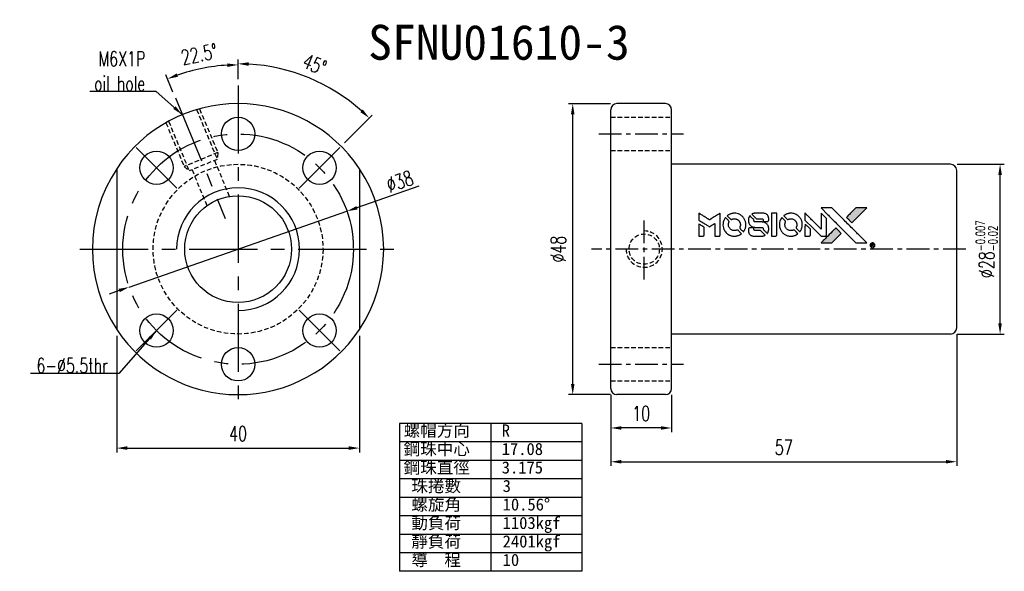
# Model space of a CAD drawing. Extents: x 590 to 752, y 21 to 112.
import ezdxf
from ezdxf.enums import TextEntityAlignment as Align

# ---------------------------------------------------------------- set-up
doc = ezdxf.new("R2010")
doc.units = 0
doc.header["$LTSCALE"] = 3
doc.header["$MEASUREMENT"] = 0
doc.header["$PDMODE"] = 1
doc.linetypes.add('CENTER', pattern=[2, 1.25, -0.25, 0.25, -0.25])
doc.linetypes.add('HIDDEN', pattern=[0.375, 0.25, -0.125])
doc.layers.get('0').update_dxf_attribs({"linetype": 'CONTINUOUS'})
doc.layers.get('DEFPOINTS').update_dxf_attribs({"linetype": 'CONTINUOUS'})
for name, color, linetype in [('CHA', 2, 'CONTINUOUS'), ('CL', 1, 'CENTER'), ('DIM', 4, 'CONTINUOUS'), ('HID', 2, 'HIDDEN'), ('OUT', 3, 'CONTINUOUS')]:
    doc.layers.add(name, color=color, linetype=linetype)
doc.styles.add('DIM-7', font='SIMPLEX.shx', dxfattribs={"width": 0.7, "bigfont": 'chineset.shx'})
doc.styles.add('T', font='kaiu.ttf')
doc.dimstyles.new('CNS', dxfattribs={"dimtxt": 3.5, "dimasz": 2.5, "dimexe": 1, "dimexo": 1.5, "dimgap": 0.09, "dimtad": 0, "dimdsep": 46, "dimtxsty": 'DIM-7', "dimcen": 0.09, "dimclrd": 1, "dimclre": 1, "dimclrt": 4, "dimadec": 0, "dimazin": 0, "dimtfac": 1, "dimtix": 1, "dimtmove": 2, "dimatfit": 3, "dimfxl": 1, "dimtvp": 0.971429, "dimtolj": 1, "dimarcsym": 0})

# ---------------------------------------------------------------- blocks, each defined once
blk = doc.blocks.new('*D1')
at = {"layer": 'DEFPOINTS', "color": 0, "transparency": 16777216}
for p in [(643.44, 80.39, 0.07), (607.55, 67.89, 0.33)]:
    blk.add_point(p, dxfattribs=at)
at = {"layer": 'DIM', "color": 0, "lineweight": -2, "transparency": 16777216}
for p, q in [((655.31, 84.52), (645.09, 80.96)), ((607.55, 67.89), (643.44, 80.39)), ((605.9, 67.32), (604.25, 66.74))]:
    blk.add_line(p, q, dxfattribs=at)
at = {"layer": 'DIM', "color": 0, "transparency": 16777216}
for points in [[(645, 81.24), (645.19, 80.69), (643.44, 80.39)], [(605.8, 67.59), (606, 67.04), (607.55, 67.89)]]:
    blk.add_solid(points, dxfattribs=at)
at = {"layer": 'DIM', "color": 0, "transparency": 16777216, "insert": (652.15, 85.31), "char_height": 2.45, "attachment_point": 5, "rotation": 19.1952, "style": 'DIM-7'}
blk.add_mtext('\\A1;∅38', dxfattribs=at)
blk = doc.blocks.new('*D2')
at = {"layer": 'DEFPOINTS', "color": 0, "transparency": 16777216}
for p in [(742.94, 88.14, 0.2), (751.09, 88.14), (742.94, 60.14, 0.2)]:
    blk.add_point(p, dxfattribs=at)
at = {"layer": 'DIM', "color": 0, "lineweight": -2, "transparency": 16777216}
for p, q in [((743.99, 88.14), (751.79, 88.14)), ((751.09, 61.89), (751.09, 86.39)), ((743.99, 60.14), (751.79, 60.14))]:
    blk.add_line(p, q, dxfattribs=at)
at = {"layer": 'DIM', "color": 0, "transparency": 16777216}
for points in [[(750.79, 86.39), (751.38, 86.39), (751.09, 88.14)], [(750.79, 61.89), (751.38, 61.89), (751.09, 60.14)]]:
    blk.add_solid(points, dxfattribs=at)
at = {"layer": 'DIM', "color": 0, "transparency": 16777216, "insert": (748.88, 74.14), "char_height": 2.45, "attachment_point": 5, "rotation": 90, "style": 'DIM-7'}
blk.add_mtext('\\A1;%%c28{\\H1.47;\\S-0.007^ -0.02;}', dxfattribs=at)
blk = doc.blocks.new('*D3')
at = {"layer": 'DEFPOINTS', "color": 0, "transparency": 16777216}
for p in [(625.5, 101.14, 0.2), (640.78, 100.62), (642.29, 90.94, 0.2), (635.57, 84.22, 0.2), (625.5, 45.14, 0.2)]:
    blk.add_point(p, dxfattribs=at)
at = {"layer": 'DIM', "color": 0, "lineweight": -2, "transparency": 16777216}
for p, q in [((625.5, 102.19), (625.5, 105.42)), ((643.03, 91.68), (647.61, 96.26))]:
    blk.add_line(p, q, dxfattribs=at)
blk.add_arc((625.5, 74.14), 30.58, 48.2795, 86.7205, dxfattribs=at)
at = {"layer": 'DIM', "color": 0, "transparency": 16777216}
for points in [[(627.24, 104.38), (627.25, 104.96), (625.5, 104.72)], [(646.05, 97.18), (645.65, 96.75), (647.12, 95.76)]]:
    blk.add_solid(points, dxfattribs=at)
at = {"layer": 'DIM', "color": 0, "transparency": 16777216, "insert": (638.11, 104.59), "char_height": 2.45, "attachment_point": 5, "rotation": 337.5, "style": 'DIM-7'}
blk.add_mtext('\\A1;45°', dxfattribs=at)
blk = doc.blocks.new('*D4')
at = {"layer": 'DEFPOINTS', "color": 0, "transparency": 16777216}
for p in [(621.53, 104.28), (625.5, 101.14, 0.2), (615.16, 99.09, 0.2), (623.39, 79.22, 0.2), (625.5, 45.14, 0.2)]:
    blk.add_point(p, dxfattribs=at)
at = {"layer": 'DIM', "color": 0, "lineweight": -2, "transparency": 16777216}
for p, q in [((625.5, 102.19), (625.5, 105.24)), ((614.76, 100.06), (613.59, 102.88))]:
    blk.add_line(p, q, dxfattribs=at)
blk.add_arc((625.5, 74.14), 30.4, 93.2985, 109.2015, dxfattribs=at)
at = {"layer": 'DIM', "color": 0, "transparency": 16777216}
for points in [[(623.74, 104.78), (623.75, 104.2), (625.5, 104.54)], [(615.6, 102.58), (615.39, 103.13), (613.86, 102.23)]]:
    blk.add_solid(points, dxfattribs=at)
at = {"layer": 'DIM', "color": 0, "transparency": 16777216, "insert": (619.1, 106.29), "char_height": 2.45, "attachment_point": 5, "rotation": 11.25, "style": 'DIM-7'}
blk.add_mtext('\\A1;22.5°', dxfattribs=at)
blk = doc.blocks.new('*D5')
at = {"layer": 'DEFPOINTS', "color": 0, "transparency": 16777216}
for p in [(680.65, 98.14), (687.94, 98.14, 0.2), (687.94, 50.14, 0.2)]:
    blk.add_point(p, dxfattribs=at)
at = {"layer": 'DIM', "color": 0, "lineweight": -2, "transparency": 16777216}
for p, q in [((686.89, 98.14), (679.95, 98.14)), ((680.65, 51.89), (680.65, 96.39)), ((686.89, 50.14), (679.95, 50.14))]:
    blk.add_line(p, q, dxfattribs=at)
at = {"layer": 'DIM', "color": 0, "transparency": 16777216}
for points in [[(680.36, 96.39), (680.95, 96.39), (680.65, 98.14)], [(680.36, 51.89), (680.95, 51.89), (680.65, 50.14)]]:
    blk.add_solid(points, dxfattribs=at)
at = {"layer": 'DIM', "color": 0, "transparency": 16777216, "insert": (678.27, 74.14), "char_height": 2.45, "attachment_point": 5, "rotation": 90, "style": 'DIM-7'}
blk.add_mtext('\\A1;%%C48', dxfattribs=at)
blk = doc.blocks.new('*D6')
at = {"layer": 'DEFPOINTS', "color": 0, "transparency": 16777216}
for p in [(686.94, 51.14, 0.2), (696.94, 51.14, 0.2), (686.94, 44.64)]:
    blk.add_point(p, dxfattribs=at)
at = {"layer": 'DIM', "color": 0, "lineweight": -2, "transparency": 16777216}
for p, q in [((686.94, 50.09), (686.94, 43.94)), ((696.94, 50.09), (696.94, 43.94)), ((695.19, 44.64), (688.69, 44.64))]:
    blk.add_line(p, q, dxfattribs=at)
at = {"layer": 'DIM', "color": 0, "transparency": 16777216}
for points in [[(688.69, 44.93), (688.69, 44.35), (686.94, 44.64)], [(695.19, 44.93), (695.19, 44.35), (696.94, 44.64)]]:
    blk.add_solid(points, dxfattribs=at)
at = {"layer": 'DIM', "color": 0, "transparency": 16777216, "insert": (691.94, 47.02), "char_height": 2.45, "attachment_point": 5, "style": 'DIM-7'}
blk.add_mtext('\\A1;10', dxfattribs=at)
blk = doc.blocks.new('*D7')
at = {"layer": 'DEFPOINTS', "color": 0, "transparency": 16777216}
for p in [(743.94, 61.14, 0.2), (686.94, 51.14, 0.2), (743.94, 39.07)]:
    blk.add_point(p, dxfattribs=at)
at = {"layer": 'DIM', "color": 0, "lineweight": -2, "transparency": 16777216}
for p, q in [((743.94, 60.09), (743.94, 38.37)), ((686.94, 50.09), (686.94, 38.37)), ((688.69, 39.07), (742.19, 39.07))]:
    blk.add_line(p, q, dxfattribs=at)
at = {"layer": 'DIM', "color": 0, "transparency": 16777216}
for points in [[(688.69, 39.37), (688.69, 38.78), (686.94, 39.07)], [(742.19, 39.37), (742.19, 38.78), (743.94, 39.07)]]:
    blk.add_solid(points, dxfattribs=at)
at = {"layer": 'DIM', "color": 0, "transparency": 16777216, "insert": (715.44, 41.45), "char_height": 2.45, "attachment_point": 5, "style": 'DIM-7'}
blk.add_mtext('\\A1;57', dxfattribs=at)
blk = doc.blocks.new('*D8')
at = {"layer": 'DEFPOINTS', "color": 0, "transparency": 16777216}
for p in [(605.5, 60.88, 0.2), (645.5, 60.88, 0.2), (645.5, 41.32)]:
    blk.add_point(p, dxfattribs=at)
at = {"layer": 'DIM', "color": 0, "lineweight": -2, "transparency": 16777216}
for p, q in [((605.5, 59.83), (605.5, 40.62)), ((645.5, 59.83), (645.5, 40.62)), ((607.25, 41.32), (643.75, 41.32))]:
    blk.add_line(p, q, dxfattribs=at)
at = {"layer": 'DIM', "color": 0, "transparency": 16777216}
for points in [[(607.25, 41.62), (607.25, 41.03), (605.5, 41.32)], [(643.75, 41.62), (643.75, 41.03), (645.5, 41.32)]]:
    blk.add_solid(points, dxfattribs=at)
at = {"layer": 'DIM', "color": 0, "transparency": 16777216, "insert": (625.5, 43.7), "char_height": 2.45, "attachment_point": 5, "style": 'DIM-7'}
blk.add_mtext('\\A1;40', dxfattribs=at)

msp = doc.modelspace()

# ---------------------------------------------------------------- hatches: boundary and pattern name
at = {"linetype": 'Continuous'}
h = msp.add_hatch(color=0, dxfattribs=at)
h.dxf.hatch_style = 1
h.paths.add_polyline_path([(729.112, 80.938), (728.218, 80.938), (727.323, 80.937), (726.552, 80.161, 0.000288), (726.257, 79.863, 0.000479), (726.008, 79.612, 0.000013), (725.783, 79.384, 0.197177), (725.782, 79.38, 0.1112764), (725.782, 79.378, 0.0015954), (726.055, 79.103, 0.0005055), (726.225, 78.932), (726.668, 78.489), (727.89, 79.714)])
h.paths.add_polyline_path([(724.14, 75.965), (724.923, 76.749), (724.479, 77.193, 0.000476), (724.308, 77.363, 0.0015067), (724.032, 77.637, 0.2256647), (724.028, 77.637, 0.0011115), (723.654, 77.264, 0.0003511), (723.423, 77.032, 0.000108), (722.443, 76.049, 0.0006916), (721.948, 75.55, 0.0000771), (721.607, 75.205, 0.1975269), (721.602, 75.193, 0.2961744), (721.605, 75.187, 0.0041949), (722.043, 75.183, 0.0005293), (722.48, 75.182), (723.357, 75.182)])

# ---------------------------------------------------------------- linework, layer by layer
at = {"color": 0}
for points in [[(701.423, 79.504), (701.423, 78.934), (701.579, 78.839, -0.000297), (701.675, 78.78, -0.000037), (701.884, 78.653, -0.000043), (702.131, 78.501, -0.000036), (702.396, 78.339, 0.000044), (702.654, 78.18, 0.000063), (702.884, 78.039, 0.000035), (703.078, 77.92, 0.0009), (703.131, 77.888), (703.207, 77.842), (703.307, 77.903, 0.001175), (703.365, 77.939, 0.000208), (703.473, 78.006, 0.000225), (703.599, 78.085, 0.000203), (703.73, 78.166, -0.000711), (703.855, 78.244, -0.001119), (703.962, 78.31, -0.000263), (704.056, 78.368, -0.04589), (704.067, 78.373, -0.519312), (704.076, 78.367, -0.001914), (704.079, 78.214, -0.003124), (704.08, 77.962, -0.000285), (704.081, 77.335), (704.081, 76.291), (704.445, 76.291, 0.001727), (704.706, 76.292, 0.025279), (704.798, 76.297, 0.073886), (704.851, 76.311, 0.07426), (704.898, 76.34, 0.03264), (704.911, 76.352, 0.01784), (704.924, 76.367, 0.017712), (704.936, 76.384, 0.026854), (704.946, 76.4), (704.965, 76.436), (704.967, 78.257), (704.97, 80.077), (704.95, 80.064, -0.004595), (704.936, 80.055, -0.00016), (704.88, 80.021, -0.000298), (704.815, 79.98, -0.000208), (704.741, 79.934, 0.000986), (704.524, 79.799, 0.00025), (704.172, 79.579, 0.000268), (703.797, 79.344, 0.000436), (703.479, 79.145, -0.002932), (703.375, 79.079, -0.004718), (703.284, 79.025, -0.001113), (703.205, 78.979, -0.227179), (703.197, 78.978, -0.045982), (703.188, 78.983, -0.000145), (703.081, 79.048, -0.000825), (702.961, 79.122, -0.000517), (702.821, 79.209, 0.000056), (702.34, 79.508, 0.000289), (702.074, 79.673, 0.000481), (701.876, 79.796, 0.000418), (701.667, 79.924), (701.423, 80.074)], [(707.104, 80.057, 0.024131), (706.942, 80.032, 0.022344), (706.779, 79.991, 0.021883), (706.617, 79.934, 0.020884), (706.458, 79.863, 0.010669), (706.368, 79.816, 0.010389), (706.279, 79.765, 0.010913), (706.199, 79.714, 0.022227), (706.14, 79.67), (706.118, 79.653), (706.404, 79.371, 0.002452), (706.516, 79.263, 0.003628), (706.615, 79.168, 0.001662), (706.7, 79.089, 0.070159), (706.721, 79.075, 0.047671), (706.737, 79.069, 0.018624), (706.76, 79.063, 0.017921), (706.787, 79.059, 0.018804), (706.813, 79.056, 0.018255), (706.849, 79.055, 0.041312), (706.876, 79.058, 0.037164), (706.904, 79.066, 0.012342), (706.943, 79.08, -0.015101), (707.039, 79.116, -0.035998), (707.112, 79.134, -0.033244), (707.191, 79.143, -0.011249), (707.306, 79.146, -0.004059), (707.4, 79.145, -0.019693), (707.453, 79.142, -0.027943), (707.497, 79.135, -0.014411), (707.55, 79.122, -0.033089), (707.678, 79.079, -0.033887), (707.798, 79.019, -0.034021), (707.908, 78.943, -0.033942), (708.008, 78.853, -0.02816), (708.096, 78.751, -0.035032), (708.166, 78.645, -0.035269), (708.219, 78.532, -0.029196), (708.261, 78.405, -0.037862), (708.288, 78.259, -0.043657), (708.29, 78.117, -0.043064), (708.268, 77.976, -0.035184), (708.221, 77.83, 0.033699), (708.198, 77.76, 0.052815), (708.189, 77.698, 0.059167), (708.194, 77.641, 0.058972), (708.212, 77.587, 0.059208), (708.238, 77.544, 0.021125), (708.285, 77.491, 0.008691), (708.371, 77.402, 0.000851), (708.584, 77.193, 0.001873), (708.693, 77.087, 0.013884), (708.747, 77.038, 0.022355), (708.779, 77.012, 0.341453), (708.793, 77.012, 0.073011), (708.82, 77.042, 0.004587), (708.885, 77.142, 0.00748), (708.949, 77.246, 0.016837), (708.994, 77.327, 0.028606), (709.08, 77.524, 0.031352), (709.141, 77.724, 0.031004), (709.176, 77.931, 0.0268), (709.188, 78.152, 0.026698), (709.175, 78.386, 0.03002), (709.138, 78.609, 0.030357), (709.075, 78.823, 0.028554), (708.985, 79.032, 0.062944), (708.726, 79.421, 0.062206), (708.378, 79.734, 0.062448), (707.964, 79.951, 0.064355), (707.514, 80.057, 0.017377), (707.424, 80.063, 0.008369), (707.308, 80.065, 0.008367), (707.193, 80.063, 0.01757)], [(709.807, 79.572, 0.023289), (709.749, 79.482, 0.026845), (709.703, 79.391, 0.026047), (709.666, 79.293, 0.019751), (709.635, 79.183, 0.013249), (709.622, 79.121, 0.025169), (709.616, 79.07, 0.016532), (709.613, 79.006, 0.002937), (709.612, 78.887, 0.003317), (709.612, 78.781, 0.011808), (709.615, 78.713, 0.01777), (709.62, 78.662, 0.021476), (709.628, 78.614, 0.04325), (709.69, 78.414, 0.045753), (709.786, 78.231, 0.04649), (709.911, 78.072, 0.047672), (710.062, 77.94, 0.025315), (710.127, 77.898, 0.015208), (710.209, 77.854, 0.01512), (710.293, 77.815, 0.022488), (710.37, 77.787, 0.027857), (710.489, 77.756, 0.034138), (710.603, 77.741, 0.014286), (710.776, 77.735, 0.00124), (711.218, 77.734, -0.00103), (711.489, 77.734, -0.002552), (711.688, 77.732, -0.001594), (711.839, 77.729, -0.047676), (711.877, 77.725, -0.085307), (711.943, 77.698, -0.097789), (711.992, 77.652, -0.085947), (712.025, 77.586, -0.051339), (712.041, 77.499, 0.014634), (712.045, 77.469, 0.015028), (712.05, 77.439, 0.014927), (712.056, 77.414, 0.059415), (712.061, 77.4, 0.070595), (712.085, 77.368, 0.00028), (712.397, 77.052, 0.000111), (712.718, 76.728, 0.200239), (712.731, 76.722, 0.268906), (712.74, 76.727, 0.001866), (712.784, 76.805, 0.007532), (712.825, 76.881, 0.017818), (712.853, 76.938, 0.013256), (712.878, 77.001, 0.011636), (712.902, 77.069, 0.011528), (712.922, 77.138, 0.012303), (712.939, 77.207, 0.0423), (712.953, 77.314, 0.013657), (712.957, 77.474, 0.013857), (712.951, 77.636, 0.037428), (712.935, 77.749, 0.014927), (712.916, 77.825, 0.0122), (712.892, 77.905, 0.012518), (712.865, 77.979, 0.023062), (712.839, 78.038, 0.065961), (712.695, 78.251, 0.06055), (712.497, 78.425, 0.059676), (712.26, 78.55, 0.060497), (712.001, 78.614, 0.025683), (711.946, 78.618, 0.001528), (711.778, 78.621, 0.002124), (711.566, 78.622, 0.001173), (711.308, 78.623, -0.000809), (710.855, 78.624, -0.017164), (710.72, 78.629, -0.063931), (710.65, 78.643, -0.108429), (710.599, 78.674, -0.052941), (710.569, 78.708, -0.063675), (710.55, 78.746, -0.050562), (710.538, 78.794, -0.020337), (710.531, 78.861, 0.009897), (710.528, 78.902, 0.016482), (710.523, 78.936, 0.019019), (710.518, 78.963, 0.06043), (710.511, 78.981, 0.076267), (710.482, 79.02, 0.00054), (710.186, 79.313, 0.000307), (709.883, 79.611, 0.142594), (709.859, 79.625, 0.232419), (709.852, 79.623, 0.022995), (709.839, 79.611, 0.024627), (709.823, 79.593, 0.015407)], [(710.632, 80.06, 0.018538), (710.576, 80.053, 0.010695), (710.508, 80.04, 0.01068), (710.44, 80.024, 0.017678), (710.384, 80.008, 0.013849), (710.32, 79.985, 0.011814), (710.255, 79.957, 0.004513), (710.194, 79.929, 0.290035), (710.188, 79.919, 0.196418), (710.19, 79.914, 0.000124), (710.298, 79.804, 0.001477), (710.42, 79.681, 0.000898), (710.564, 79.536), (710.94, 79.16), (711.411, 79.158, -0.001471), (711.767, 79.155, -0.028714), (711.877, 79.148, -0.097073), (711.938, 79.127, -0.084199), (711.991, 79.085, -0.042698), (712.016, 79.051, -0.053912), (712.032, 79.016, -0.051004), (712.042, 78.976, -0.032967), (712.045, 78.929, 0.00807), (712.045, 78.905, 0.003023), (712.046, 78.871, 0.002994), (712.048, 78.835, 0.003629), (712.05, 78.8), (712.056, 78.72), (712.417, 78.72, 0.001618), (712.589, 78.72, 0.005206), (712.703, 78.722, 0.00535), (712.783, 78.725, 0.060675), (712.814, 78.731, 0.048484), (712.831, 78.738, 0.02389), (712.851, 78.75, 0.022812), (712.872, 78.765, 0.02462), (712.891, 78.781, 0.061781), (712.927, 78.827, 0.080179), (712.948, 78.876, 0.048561), (712.957, 78.946, 0.010021), (712.96, 79.071, 0.016602), (712.954, 79.239, 0.031409), (712.937, 79.374, 0.036474), (712.905, 79.49, 0.03439), (712.856, 79.604, 0.065928), (712.732, 79.782, 0.069066), (712.567, 79.919, 0.065697), (712.364, 80.011, 0.051559), (712.127, 80.057, 0.020904), (711.999, 80.063, 0.000451), (711.377, 80.065, 0.000419), (710.751, 80.065, 0.022759)], [(713.393, 78.181), (713.396, 76.295), (713.765, 76.295), (714.135, 76.295), (714.179, 76.318, 0.071429), (714.216, 76.344, 0.054799), (714.247, 76.381, 0.053585), (714.271, 76.426, 0.060698), (714.283, 76.472, 0.033975), (714.288, 76.55, 0.000112), (714.289, 77.509, 0.000726), (714.287, 78.447, 0.001084), (714.283, 79.268), (714.277, 80.066), (713.834, 80.066), (713.391, 80.066)], [(716.401, 80.056, 0.023681), (716.245, 80.032, 0.022402), (716.088, 79.993, 0.021929), (715.932, 79.94, 0.020503), (715.778, 79.871, 0.013745), (715.691, 79.825, 0.009767), (715.595, 79.769, 0.009658), (715.508, 79.713, 0.027804), (715.451, 79.67), (715.429, 79.652), (715.706, 79.375, 0.002053), (715.84, 79.242, 0.006738), (715.93, 79.155, 0.007826), (715.994, 79.098, 0.063909), (716.026, 79.076, 0.061532), (716.076, 79.058, 0.068674), (716.126, 79.054, 0.052072), (716.187, 79.064, 0.019648), (716.268, 79.09, -0.018366), (716.368, 79.121, -0.0288), (716.456, 79.14, -0.029061), (716.544, 79.149, -0.019155), (716.647, 79.148, -0.053809), (716.869, 79.116, -0.058833), (717.071, 79.037, -0.058566), (717.25, 78.913, -0.052525), (717.404, 78.746, -0.044733), (717.49, 78.605, -0.040573), (717.553, 78.446, -0.041123), (717.589, 78.281, -0.04951), (717.595, 78.122, -0.017369), (717.587, 78.048, -0.024255), (717.575, 77.982, -0.023787), (717.556, 77.917, -0.015798), (717.529, 77.844, 0.010631), (717.511, 77.798, 0.033653), (717.502, 77.767, 0.037806), (717.498, 77.736, 0.016307), (717.497, 77.695, 0.068179), (717.508, 77.615, 0.095747), (717.54, 77.55, 0.033418), (717.616, 77.465, 0.002133), (717.855, 77.231, 0.001452), (717.99, 77.1, 0.012393), (718.053, 77.043, 0.020479), (718.09, 77.013, 0.344362), (718.105, 77.013, 0.074287), (718.134, 77.046, 0.005454), (718.199, 77.148, 0.008391), (718.264, 77.255, 0.017097), (718.31, 77.342, 0.027375), (718.387, 77.521, 0.02835), (718.442, 77.705, 0.027723), (718.477, 77.898, 0.023913), (718.493, 78.104, 0.027047), (718.486, 78.351, 0.031685), (718.453, 78.582, 0.032425), (718.392, 78.803, 0.031013), (718.301, 79.017, 0.037914), (718.15, 79.271, 0.040153), (717.966, 79.494, 0.039834), (717.746, 79.687, 0.036173), (717.492, 79.848, 0.040752), (717.243, 79.958, 0.035885), (716.968, 80.031, 0.035491), (716.683, 80.064, 0.037615)], [(718.935, 79.512), (718.935, 78.94), (720.262, 77.616), (721.588, 76.291), (721.958, 76.293, 0.0008), (722.196, 76.295, 0.010795), (722.282, 76.298, 0.030495), (722.33, 76.303, 0.080372), (722.363, 76.314, 0.03816), (722.394, 76.335, 0.041799), (722.421, 76.359, 0.042486), (722.444, 76.387, 0.042078), (722.461, 76.419, 0.099276), (722.471, 76.464, 0.003302), (722.474, 76.648, 0.002586), (722.475, 76.97, 0.000204), (722.474, 77.827), (722.471, 79.199), (722.03, 79.639), (721.588, 80.079), (721.584, 78.76), (721.58, 77.441), (720.282, 78.746, 0.000253), (719.782, 79.247, 0.000412), (719.358, 79.672, 0.000041), (718.978, 80.052, 0.041338), (718.959, 80.068), (718.935, 80.085)], [(722.654, 79.862, -0.000056), (723.189, 79.325, -0.000021), (723.94, 78.573, -0.000021), (724.758, 77.753, -0.000025), (725.525, 76.984), (727.322, 75.182), (728.212, 75.184), (729.103, 75.187), (727.902, 76.396, 0.000274), (727.325, 76.976, 0.000123), (726.565, 77.739, 0.000121), (725.762, 78.545, 0.000165), (725.037, 79.271), (723.373, 80.937), (722.476, 80.937), (721.58, 80.937)], [(726.552, 80.161, 0.000288), (726.257, 79.863, 0.000479), (726.008, 79.612, 0.000013), (725.783, 79.384, 0.197177), (725.782, 79.38, 0.197497), (725.783, 79.377, 0.00004), (725.912, 79.247, 0.000836), (726.055, 79.102, 0.000505), (726.225, 78.932), (726.668, 78.489), (727.89, 79.714), (729.112, 80.938), (728.218, 80.938), (727.323, 80.937)], [(701.423, 77.294), (701.423, 76.291), (701.788, 76.291, 0.000842), (702.021, 76.291, 0.010591), (702.109, 76.294, 0.028995), (702.158, 76.299, 0.069543), (702.193, 76.31, 0.051063), (702.225, 76.329, 0.039932), (702.256, 76.356, 0.039414), (702.282, 76.388, 0.045845), (702.302, 76.422, 0.094811), (702.311, 76.457, 0.007124), (702.314, 76.556, 0.004713), (702.316, 76.724, 0.000534), (702.316, 77.105), (702.315, 77.756), (702.223, 77.812, 0.000828), (701.955, 77.978, 0.000879), (701.692, 78.139, 0.000048), (701.435, 78.295, 0.137596), (701.427, 78.297, 0.413028), (701.425, 78.296, 0.000016), (701.424, 78.003, 0.000623), (701.423, 77.679, 0.000374)], [(705.773, 79.29, 0.064158), (705.54, 78.852, 0.06356), (705.424, 78.369, 0.064004), (705.434, 77.875, 0.066747), (705.569, 77.407, 0.04321), (705.729, 77.114, 0.044737), (705.935, 76.857, 0.044901), (706.183, 76.641, 0.044184), (706.467, 76.472, 0.026293), (706.683, 76.381, 0.033344), (706.891, 76.322, 0.033227), (707.105, 76.291, 0.025815), (707.341, 76.285, 0.023119), (707.567, 76.301, 0.031044), (707.768, 76.338, 0.031337), (707.962, 76.399, 0.024258), (708.165, 76.488, 0.015622), (708.236, 76.527, 0.008495), (708.32, 76.578, 0.008415), (708.401, 76.63, 0.020814), (708.458, 76.672), (708.484, 76.693), (708.213, 76.967, 0.002843), (708.009, 77.17, 0.033917), (707.925, 77.243, 0.087906), (707.862, 77.275, 0.073302), (707.788, 77.285, 0.022047), (707.752, 77.284, 0.026465), (707.719, 77.279, 0.022233), (707.681, 77.27, 0.009985), (707.633, 77.255, -0.039011), (707.458, 77.211, -0.044398), (707.286, 77.198, -0.045096), (707.117, 77.215, -0.04265), (706.95, 77.262, -0.071154), (706.714, 77.392, -0.068827), (706.522, 77.584, -0.068713), (706.388, 77.821, -0.070507), (706.325, 78.083, -0.028605), (706.321, 78.196, -0.031418), (706.33, 78.304, -0.031044), (706.353, 78.412, -0.02668), (706.389, 78.522, 0.038913), (706.409, 78.587, 0.043732), (706.418, 78.652, 0.047754), (706.415, 78.711, 0.075756), (706.4, 78.759, 0.07294), (706.383, 78.785, 0.003456), (706.314, 78.859, 0.005023), (706.224, 78.954, 0.002422), (706.106, 79.074, 0.000819), (705.999, 79.181, 0.001349), (705.908, 79.271, 0.0001), (705.827, 79.352, 0.205335), (705.823, 79.353, 0.219821), (705.821, 79.352, 0.002494), (705.807, 79.335, 0.007089), (705.791, 79.314, 0.004494)], [(715.078, 79.286, 0.018008), (715.025, 79.205, 0.009842), (714.965, 79.101, 0.009807), (714.908, 78.994, 0.015716), (714.865, 78.9, 0.048467), (714.759, 78.563, 0.045841), (714.717, 78.205, 0.046006), (714.741, 77.847, 0.049638), (714.831, 77.508, 0.064819), (715.064, 77.068, 0.06695), (715.399, 76.708, 0.066691), (715.82, 76.448, 0.063505), (716.301, 76.303, 0.03135), (716.424, 76.29, 0.010439), (716.605, 76.286, 0.010391), (716.786, 76.29, 0.032408), (716.907, 76.303, 0.015696), (717.049, 76.332, 0.018095), (717.183, 76.369, 0.018551), (717.31, 76.415, 0.018352), (717.435, 76.47, 0.015568), (717.517, 76.513, 0.009832), (717.61, 76.569, 0.009795), (717.697, 76.625, 0.023727), (717.758, 76.671), (717.783, 76.691), (717.512, 76.966, 0.001528), (717.358, 77.122, 0.010022), (717.28, 77.197, 0.019586), (717.229, 77.241, 0.061865), (717.19, 77.264, 0.055054), (717.132, 77.283, 0.061607), (717.074, 77.287, 0.048725), (717.005, 77.278, 0.020221), (716.916, 77.252, -0.017722), (716.819, 77.224, -0.02685), (716.733, 77.207, -0.02759), (716.648, 77.199, -0.020233), (716.553, 77.2, -0.04793), (716.372, 77.226, -0.048386), (716.199, 77.287, -0.047866), (716.04, 77.38, -0.044964), (715.898, 77.504, -0.04333), (715.778, 77.651, -0.050921), (715.694, 77.81, -0.051473), (715.643, 77.981, -0.0459), (715.626, 78.165, -0.019014), (715.63, 78.255, -0.024114), (715.64, 78.336, -0.025081), (715.658, 78.414, -0.023892), (715.683, 78.491, 0.008624), (715.705, 78.552, 0.026486), (715.717, 78.594, 0.035074), (715.723, 78.63, 0.02756), (715.724, 78.669, 0.087163), (715.712, 78.733, 0.073291), (715.678, 78.792, 0.028074), (715.604, 78.877, 0.002594), (715.407, 79.076), (715.127, 79.356)], [(718.935, 77.29), (718.935, 76.291), (719.308, 76.293), (719.68, 76.295), (719.723, 76.322, 0.03146), (719.743, 76.336, 0.026444), (719.762, 76.353, 0.026444), (719.779, 76.372, 0.031457), (719.793, 76.392), (719.82, 76.435), (719.822, 76.93), (719.824, 77.424), (719.387, 77.856, 0.000745), (719.218, 78.022, 0.001228), (719.076, 78.162, 0.000087), (718.947, 78.287, 0.195134), (718.942, 78.289, 0.412117), (718.939, 78.286, 0.000048), (718.937, 77.995, 0.00109), (718.936, 77.673, 0.000653)], [(709.757, 77.62, 0.065483), (709.713, 77.599, 0.053271), (709.674, 77.565, 0.052018), (709.641, 77.524, 0.0556), (709.619, 77.477, 0.036839), (709.611, 77.446, 0.026922), (709.606, 77.412, 0.016905), (709.604, 77.363, 0.004317), (709.603, 77.285, 0.016369), (709.609, 77.123, 0.029936), (709.627, 76.991, 0.03418), (709.657, 76.875, 0.031327), (709.704, 76.761, 0.046935), (709.789, 76.621, 0.054053), (709.895, 76.506, 0.053701), (710.024, 76.416, 0.045364), (710.176, 76.35, 0.032479), (710.311, 76.315, 0.03386), (710.447, 76.298, 0.013578), (710.662, 76.292, 0.001155), (711.213, 76.293, 0.000413), (711.687, 76.296, 0.005008), (711.869, 76.299, 0.013199), (711.972, 76.304, 0.033956), (712.046, 76.315, 0.013909), (712.122, 76.334, 0.010864), (712.204, 76.359, 0.010938), (712.278, 76.385, 0.028702), (712.33, 76.408), (712.369, 76.427), (711.989, 76.813), (711.609, 77.198), (711.165, 77.198, -0.001504), (710.975, 77.198, -0.00328), (710.829, 77.2, -0.001901), (710.715, 77.203, -0.061333), (710.688, 77.207, -0.063621), (710.649, 77.223, -0.048633), (710.612, 77.25, -0.046769), (710.579, 77.284, -0.047961), (710.554, 77.324, -0.02678), (710.539, 77.358, -0.050957), (710.531, 77.387, -0.029398), (710.527, 77.425, -0.00401), (710.524, 77.506), (710.52, 77.637), (710.163, 77.637, 0.001061), (709.949, 77.637, 0.009147), (709.854, 77.634, 0.020721), (709.797, 77.63, 0.051619)], [(723.423, 77.032, 0.000108), (722.443, 76.049, 0.000692), (721.948, 75.55, 0.000077), (721.607, 75.205, 0.197527), (721.602, 75.193, 0.410182), (721.607, 75.187, 0.000493), (721.79, 75.184, 0.002424), (722.043, 75.183, 0.000529), (722.479, 75.182), (723.357, 75.182), (724.14, 75.965), (724.923, 76.749), (724.479, 77.193, 0.000476), (724.308, 77.363, 0.000789), (724.164, 77.507, 0.000035), (724.033, 77.636, 0.19758), (724.03, 77.637, 0.198396), (724.027, 77.636, 0.000019), (723.85, 77.46, 0.000582), (723.654, 77.264, 0.000351)], [(729.964, 75.151, 0.082374), (729.849, 75.099, 0.083404), (729.758, 75.012, 0.082663), (729.699, 74.9, 0.07897), (729.679, 74.773, 0.084941), (729.703, 74.631, 0.08953), (729.773, 74.508, 0.090743), (729.88, 74.418, 0.090193), (730.013, 74.372, 0.10067), (730.163, 74.379, 0.099454), (730.299, 74.444, 0.097736), (730.402, 74.558, 0.09365), (730.455, 74.704, 0.07584), (730.456, 74.816, 0.068415), (730.425, 74.928, 0.068328), (730.364, 75.027, 0.075277), (730.281, 75.102, 0.059367), (730.21, 75.138, 0.048986), (730.129, 75.159, 0.048519), (730.044, 75.163, 0.055347)], [(729.909, 74.764), (729.909, 74.54), (729.935, 74.54), (729.961, 74.54), (729.963, 74.634), (729.966, 74.729), (730.021, 74.732), (730.076, 74.734), (730.114, 74.674, -0.003356), (730.13, 74.649, -0.002757), (730.147, 74.621, -0.002784), (730.162, 74.596, -0.007382), (730.173, 74.577, 0.019487), (730.186, 74.556, 0.098302), (730.196, 74.546, 0.116932), (730.208, 74.541, 0.032798), (730.228, 74.54), (730.262, 74.54), (730.238, 74.582, 0.005748), (730.226, 74.602, 0.002522), (730.21, 74.628, 0.002495), (730.192, 74.656, 0.00334), (730.176, 74.681), (730.139, 74.738), (730.169, 74.754, 0.066516), (730.199, 74.774, 0.085926), (730.219, 74.801, 0.082934), (730.23, 74.833, 0.05747), (730.232, 74.872, 0.023576), (730.229, 74.895, 0.043538), (730.224, 74.913, 0.050891), (730.217, 74.928, 0.049897), (730.207, 74.941, 0.067884), (730.178, 74.966, 0.077412), (730.145, 74.98, 0.049266), (730.097, 74.987, 0.012208), (730.019, 74.989), (729.909, 74.989)], [(730.15, 74.918, -0.120545), (730.166, 74.897, -0.09136), (730.173, 74.868, -0.087576), (730.17, 74.837, -0.098026), (730.156, 74.811, -0.079907), (730.143, 74.8, -0.087697), (730.128, 74.793, -0.041371), (730.103, 74.79, -0.005557), (730.05, 74.788), (729.962, 74.785), (729.962, 74.86), (729.962, 74.936), (730.044, 74.936, -0.007471), (730.09, 74.935, -0.035301), (730.116, 74.933, -0.060486), (730.134, 74.927, -0.063546)]]:
    msp.add_lwpolyline(points, format="xyb", close=True, dxfattribs=at)
at = {"layer": 'CL', "color": 0, "ltscale": 3}
for p, q in [((625.496, 101.142, 0.2), (625.496, 47.142, 0.2)), ((615.163, 99.086, 0.2), (623.394, 79.216, 0.2)), ((608.702, 90.935, 0.2), (615.419, 84.218, 0.2)), ((642.29, 90.935, 0.2), (635.572, 84.218, 0.2)), ((599.424, 74.142, 0.2), (652.595, 74.142, 0.2)), ((615.419, 64.065, 0.2), (608.702, 57.348, 0.2)), ((635.572, 64.065, 0.2), (642.29, 57.348, 0.2))]:
    msp.add_line(p, q, dxfattribs=at)
at = {"layer": 'CL', "color": 0}
for p, q in [((684.936, 93.142, 0.2), (698.936, 93.142, 0.2)), ((692.436, 69.142, 0.2), (692.436, 79.142, 0.2)), ((745.438, 74.142, 0.2), (683.738, 74.142, 0.2)), ((684.936, 55.142, 0.2), (698.936, 55.142, 0.2))]:
    msp.add_line(p, q, dxfattribs=at)
at = {"layer": 'CL', "color": 0, "ltscale": 3}
msp.add_circle((625.496, 74.142, 0.2), 19, dxfattribs=at)
at = {"layer": 'DIM', "color": 0}
for p, q in [((682.181, 45.393), (652.083, 45.393)), ((652.083, 45.393), (652.083, 20.993)), ((667.132, 45.393), (667.132, 20.993)), ((682.181, 45.393), (682.181, 20.993)), ((682.181, 42.343), (652.083, 42.343)), ((682.181, 39.293), (652.083, 39.293)), ((682.181, 36.243), (652.083, 36.243)), ((682.181, 33.193), (652.083, 33.193)), ((682.181, 30.143), (652.083, 30.143)), ((682.181, 27.093), (652.083, 27.093)), ((682.181, 24.043), (652.083, 24.043)), ((682.181, 20.993), (652.083, 20.993))]:
    msp.add_line(p, q, dxfattribs=at)
for radius, start, end in [(24, 146.44269, 213.55731), (24, 326.44269, 33.55731), (10.125, 270, 180)]:
    msp.add_arc((625.496, 74.142, 0.2), radius, start, end, dxfattribs=at)
at = {"layer": 'HID', "color": 0}
for p, q in [((618.671, 97.151, 0.2), (622.065, 88.956, 0.2)), ((619.155, 97.289, 0.2), (622.144, 90.072, 0.2)), ((686.936, 95.892, 0.2), (696.936, 95.892, 0.2)), ((613.612, 94.993, 0.2), (616.601, 87.776, 0.2)), ((614.052, 95.237, 0.2), (617.446, 87.043, 0.2)), ((622.144, 90.072, 0.2), (616.601, 87.776, 0.2)), ((622.144, 90.072, 0.2), (622.065, 88.956, 0.2)), ((686.936, 90.392, 0.2), (696.936, 90.392, 0.2)), ((616.601, 87.776, 0.2), (617.446, 87.043, 0.2)), ((622.065, 88.956, 0.2), (617.446, 87.043, 0.2)), ((621.603, 88.765, 0.2), (624.115, 82.702, 0.2)), ((617.908, 87.234, 0.2), (620.419, 81.171, 0.2)), ((686.936, 57.892, 0.2), (696.936, 57.892, 0.2)), ((686.936, 52.392, 0.2), (696.936, 52.392, 0.2))]:
    msp.add_line(p, q, dxfattribs=at)
for centre, radius in [((625.496, 74.142, 0.2), 14), ((692.436, 74.142, 0.2), 2.5)]:
    msp.add_circle(centre, radius, dxfattribs=at)
msp.add_arc((692.436, 74.142, 0.2), 3, 180, 90, dxfattribs=at)
at = {"layer": 'OUT', "color": 0}
for p, q in [((695.936, 98.142, 0.2), (687.936, 98.142, 0.2)), ((686.936, 51.142, 0.2), (686.936, 97.142, 0.2)), ((696.936, 51.142, 0.2), (696.936, 97.142, 0.2)), ((696.936, 57.142, 0.2), (696.936, 91.142, 0.2)), ((742.936, 88.142, 0.2), (696.936, 88.142, 0.2)), ((605.496, 87.408, 0.2), (605.496, 60.875, 0.2)), ((645.496, 87.408, 0.2), (645.496, 60.875, 0.2)), ((743.936, 61.142, 0.2), (743.936, 87.142, 0.2)), ((742.936, 60.142, 0.2), (696.936, 60.142, 0.2)), ((695.936, 50.142, 0.2), (687.936, 50.142, 0.2))]:
    msp.add_line(p, q, dxfattribs=at)
for centre, radius in [((625.496, 93.142, 0.2), 2.75), ((612.061, 87.577, 0.2), 2.75), ((638.931, 87.577, 0.2), 2.75), ((625.496, 74.142, 0.2), 8.8), ((612.061, 60.706, 0.2), 2.75), ((638.931, 60.706, 0.2), 2.75), ((625.496, 55.142, 0.2), 2.75)]:
    msp.add_circle(centre, radius, dxfattribs=at)
for centre, radius, start, end in [((625.496, 74.142, 0.2), 24, 33.55731, 146.44269), ((687.936, 97.142, 0.2), 1, 90, 180), ((695.936, 97.142, 0.2), 1, 0, 90), ((742.936, 87.142, 0.2), 1, 0, 90), ((625.496, 74.142, 0.2), 24, 213.55731, 326.44269), ((742.936, 61.142, 0.2), 1, 270, 0), ((687.936, 51.142, 0.2), 1, 180, 270), ((695.936, 51.142, 0.2), 1, 270, 0)]:
    msp.add_arc(centre, radius, start, end, dxfattribs=at)

# ---------------------------------------------------------------- texts
at = {"layer": 'CHA', "color": 0, "style": 'T'}
msp.add_text('SFNU01610-3', height=5.76, dxfattribs=at).set_placement((668.497, 108.267), align=Align.MIDDLE)
at = {"layer": 'DIM', "color": 0, "style": 'T'}
for s, p in [('螺帽方向', (652.789, 43.228)), ('R', (668.954, 43.228)), ('鋼珠中心', (652.789, 40.178)), ('17.08', (668.954, 40.178)), ('鋼珠直徑', (652.789, 37.128)), ('3.175', (668.954, 37.128)), ('珠捲數', (654.059, 34.078)), ('3', (669.108, 34.078)), ('螺旋角', (654.059, 31.028)), ('10.56%%D', (669.108, 31.028)), ('動負荷', (654.059, 27.978)), ('1103kgf', (669.108, 27.978)), ('靜負荷', (654.059, 24.928)), ('2401kgf', (669.108, 24.928)), ('導  程', (654.059, 21.878)), ('10', (669.108, 21.878))]:
    msp.add_text(s, height=2, dxfattribs=at).set_placement(p)
at = {"layer": 'DIM', "color": 0, "char_height": 2.45, "attachment_point": 9, "style": 'DIM-7'}
for s, insert in [('\\A1;M6X1P\\Poil hole', (610.211, 100.235, 0.2)), ('6-%%C5.5thr', (604.038, 53.717, 0.2))]:
    msp.add_mtext(s, dxfattribs=dict(at, insert=insert))

# ---------------------------------------------------------------- dimensions: what is measured, and where the dimension line sits
at = {"layer": 'DIM', "color": 0}
for base, line1, line2, override, picture, middle in [((621.527, 104.284), ((625.496, 101.142, 0.2), (625.496, 45.142, 0.2)), ((615.163, 99.086, 0.2), (623.394, 79.216, 0.2)), {"dimscale": 0.7, "dimclrd": 0, "dimclre": 0, "dimclrt": 0, "dimadec": 1}, '*D4', (619.1, 106.294)), ((640.785, 100.623), ((642.29, 90.935, 0.2), (635.572, 84.218, 0.2)), ((625.496, 101.142, 0.2), (625.496, 45.142, 0.2)), {"dimscale": 0.7, "dimclrd": 0, "dimclre": 0, "dimclrt": 0}, '*D3', (638.108, 104.591))]:
    dim = msp.add_angular_dim_2l(base=base, line1=line1, line2=line2, dimstyle='CNS', override=override, dxfattribs=at)
    dim.commit()
    dim.dimension.update_dxf_attribs({"geometry": picture, "text_midpoint": middle})
dim = msp.add_linear_dim(base=(680.655, 98.142), p1=(687.936, 50.142, 0.2), p2=(687.936, 98.142, 0.2), angle=90, text='%%C<>', dimstyle='CNS', override={"dimscale": 0.7, "dimclrd": 0, "dimclre": 0, "dimclrt": 0}, dxfattribs=at)
dim.commit()
dim.dimension.update_dxf_attribs({"geometry": '*D5', "text_midpoint": (678.275, 74.142)})
dim = msp.add_diameter_dim_2p(p1=(607.552, 67.895, 0.332), p2=(643.439, 80.388, 0.068), dimstyle='CNS', override={"dimscale": 0.7, "dimgap": 0.8, "dimtad": 1, "dimclrd": 0, "dimclre": 4, "dimclrt": 0, "dimtmove": 1}, dxfattribs=at)
dim.commit()
dim.dimension.update_dxf_attribs({"geometry": '*D1', "text_midpoint": (652.735, 83.625), "dimtype": 163})
dim = msp.add_linear_dim(base=(751.086, 88.142), p1=(742.936, 60.142, 0.2), p2=(742.936, 88.142, 0.2), angle=90, text='%%c<>', dimstyle='CNS', override={"dimscale": 0.7, "dimgap": 0.09, "dimclrd": 0, "dimclre": 0, "dimclrt": 0, "dimtol": 1, "dimlim": 0, "dimtp": -0.007, "dimtm": 0.02, "dimtfac": 0.6, "dimtdec": 3}, dxfattribs=at)
dim.commit()
dim.dimension.update_dxf_attribs({"geometry": '*D2', "text_midpoint": (748.879, 74.142), "dimtype": 160})
for base, p1, p2, picture, middle in [((645.496, 41.324), (605.496, 60.875, 0.2), (645.496, 60.875, 0.2), '*D8', (625.496, 43.704)), ((743.936, 39.075), (686.936, 51.142, 0.2), (743.936, 61.142, 0.2), '*D7', (715.436, 41.455)), ((686.936, 44.639), (696.936, 51.142, 0.2), (686.936, 51.142, 0.2), '*D6', (691.936, 47.019))]:
    dim = msp.add_linear_dim(base=base, p1=p1, p2=p2, dimstyle='CNS', override={"dimscale": 0.7, "dimclrd": 0, "dimclre": 0, "dimclrt": 0}, dxfattribs=at)
    dim.commit()
    dim.dimension.update_dxf_attribs({"geometry": picture, "text_midpoint": middle})

# ---------------------------------------------------------------- leaders
at = {"layer": 'DIM', "color": 0, "annotation_type": 0, "has_hookline": 1, "hookline_direction": 1}
for points, text_width in [([(616.311, 96.315, 0.2), (612.024, 100.172, 0.2), (610.274, 100.172, 0.2)], 9.147), ([(612.061, 60.706, 0.2), (605.851, 53.654, 0.2), (604.101, 53.654, 0.2)], 12.74)]:
    msp.add_leader(points, dimstyle='CNS', override={"dimscale": 0.7, "dimgap": 0.09, "dimtad": 1, "dimclrd": 0, "dimclre": 4}, dxfattribs=dict(at, text_width=text_width))

doc.saveas('drawing.dxf')
